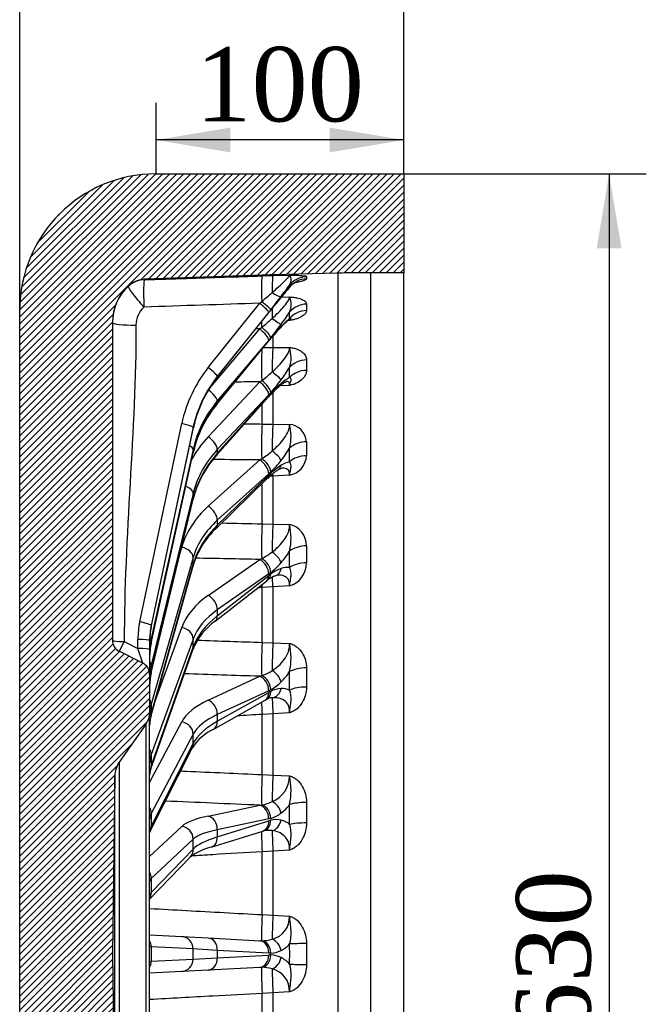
# Model space of a CAD drawing. Header units: millimetres. Extents: x 0 to 2970, y 0 to 2100.
# Tile 3 of 22: x 642 to 895, y 1340 to 1738. Entities that reach past the tile are written whole.
import ezdxf
from ezdxf.enums import TextEntityAlignment as Align

# ---------------------------------------------------------------- set-up
doc = ezdxf.new("R2010")
doc.units = ezdxf.units.MM
doc.header["$LTSCALE"] = 10
doc.layers.add('CAP630B', color=7, linetype='Continuous')
doc.layers.add('Default', color=7, linetype='Continuous')
doc.styles.add('SEACAD_Times_New_Roman', font='times.ttf')
doc.dimstyles.new('ANSImm', dxfattribs={"dimtxt": 30, "dimasz": 30, "dimexe": 15, "dimexo": 0, "dimgap": 7.5, "dimtad": 1, "dimdsep": 46, "dimtxsty": 'SEACAD_Times_New_Roman', "dimblk1": '_SE_FILLED', "dimblk2": '_SE_FILLED', "dimsah": 1, "dimcen": 15, "dimazin": 0, "dimtfac": 0.85, "dimtdec": 3, "dimtofl": 0, "dimtmove": 0, "dimatfit": 3, "dimfxl": 1, "dimarcsym": 0})

# ---------------------------------------------------------------- blocks, each defined once
blk = doc.blocks.new('SE6')
at = {"layer": 'CAP630B', "linetype": 'Continuous'}
h = blk.add_hatch(dxfattribs=at)
h.set_pattern_fill('LINE', scale=0.629921, angle=45, style=0)
edge = h.paths.add_edge_path()
edge.add_line((744.04, 1086.12), (739.68, 1086.26))
edge.add_line((739.68, 1086.26), (692.14, 1087.92))
edge.add_spline(control_points=[(692.14, 1087.92), (688.44, 1088.04), (685.72, 1090.56)], knot_values=[0, 0, 0, 1, 1, 1], weights=[1, 0.937697, 1], degree=2, periodic=0)
edge.add_line((685.72, 1090.56), (685.72, 1090.56))
edge.add_arc((699.27, 1105.26), 20, 180, 227.3365, ccw=False)
edge.add_line((679.27, 1105.26), (679.27, 1233.65))
edge.add_arc((684.27, 1233.65), 5, 116.628, 180, ccw=False)
edge.add_line((682.03, 1238.12), (691.51, 1242.88))
edge.add_arc((689.27, 1247.35), 5, 296.628, 360)
edge.add_line((694.27, 1247.35), (694.27, 1262.86))
edge.add_arc((686.27, 1262.86), 8, 0, 35.0247)
edge.add_line((692.82, 1267.45), (682.04, 1282.84))
edge.add_arc((690.23, 1288.58), 10, 180.7639, 215.0247, ccw=False)
edge.add_line((680.23, 1288.44), (679.27, 1360.36))
edge.add_line((679.27, 1360.36), (680.23, 1432.28))
edge.add_arc((690.23, 1432.15), 10, 144.9753, 179.2361, ccw=False)
edge.add_line((682.04, 1437.89), (692.82, 1453.27))
edge.add_arc((686.27, 1457.86), 8, 324.9753, 360)
edge.add_line((694.27, 1457.86), (694.27, 1473.38))
edge.add_arc((689.27, 1473.38), 5, 0, 63.372)
edge.add_line((691.51, 1477.85), (682.03, 1482.6))
edge.add_arc((684.27, 1487.07), 5, 180, 243.372, ccw=False)
edge.add_line((679.27, 1487.07), (679.27, 1615.46))
edge.add_arc((699.27, 1615.46), 20, 132.6635, 180, ccw=False)
edge.add_line((685.72, 1630.17), (685.72, 1630.17))
edge.add_spline(control_points=[(685.72, 1630.17), (688.44, 1632.68), (692.14, 1632.81)], knot_values=[0, 0, 0, 1, 1, 1], weights=[1, 0.937697, 1], degree=2, periodic=0)
edge.add_line((692.14, 1632.81), (739.68, 1634.47))
edge.add_line((739.68, 1634.47), (744.04, 1634.6))
edge.add_line((744.04, 1634.6), (770.32, 1635.29))
edge.add_line((770.32, 1635.29), (783.41, 1635.46))
edge.add_line((783.41, 1635.46), (796.86, 1635.46))
edge.add_line((796.86, 1635.46), (796.86, 1675.36))
edge.add_line((796.86, 1675.36), (696.86, 1675.36))
edge.add_arc((696.86, 1620.36), 55, 90, 180)
edge.add_line((641.86, 1620.36), (641.86, 1100.36))
edge.add_arc((696.86, 1100.36), 55, 180, 270)
edge.add_line((696.86, 1045.36), (796.86, 1045.36))
edge.add_line((796.86, 1045.36), (796.86, 1085.26))
edge.add_line((796.86, 1085.26), (783.41, 1085.26))
edge.add_line((783.41, 1085.26), (770.32, 1085.43))
edge.add_line((770.32, 1085.43), (744.04, 1086.12))
at = {"layer": 'CAP630B', "color": 7, "linetype": 'Continuous'}
for p, q in [((696.86, 1675.36), (796.86, 1675.36)), ((796.86, 1675.36), (796.86, 1635.46)), ((739.68, 1634.47), (692.14, 1632.81)), ((739.68, 1634.17), (739.68, 1634.47)), ((739.68, 1634.17), (744.04, 1634.29)), ((770.32, 1635.29), (744.04, 1634.6)), ((744.04, 1634.6), (744.04, 1634.29)), ((744.04, 1634.29), (750.68, 1634.45)), ((770.32, 1085.43), (770.32, 1635.29)), ((783.41, 1635.46), (783.41, 1085.26)), ((796.86, 1635.46), (783.41, 1635.46)), ((796.86, 1085.26), (796.86, 1635.46)), ((685.72, 1629.99), (685.72, 1630.17)), ((692.14, 1632.81), (692.14, 1632.63)), ((757.56, 1633.86), (757.56, 1632.98)), ((717.92, 1597.17), (738.67, 1623.12)), ((738.67, 1623.12), (739.48, 1623.8)), ((747.38, 1625.64), (750.68, 1625.67)), ((757.56, 1622.8), (757.56, 1620.18)), ((641.86, 1100.36), (641.86, 1620.36)), ((742.33, 1619.51), (721.58, 1593.56)), ((721.58, 1593.25), (742.33, 1619.43)), ((721.58, 1593.23), (742.32, 1619.41)), ((743.13, 1620.52), (742.33, 1619.51)), ((679.27, 1615.46), (679.27, 1487.07)), ((750.68, 1616.21), (750.13, 1616.18)), ((718.42, 1588.77), (738.67, 1612.76)), ((738.67, 1612.76), (739.48, 1613.41)), ((721.52, 1582.54), (742.27, 1607.8)), ((742.33, 1608.27), (721.58, 1583.68)), ((721.58, 1582.76), (742.33, 1608.02)), ((743.13, 1609.23), (742.33, 1608.27)), ((744.04, 1609.95), (744.04, 1605.31)), ((740.22, 1605.3), (744.04, 1605.31)), ((744.04, 1605.31), (750.68, 1605.3)), ((757.56, 1600.26), (757.56, 1596.02)), ((717.92, 1569.22), (738.67, 1591.37)), ((721.58, 1593.56), (721.58, 1593.25)), ((738.67, 1591.37), (739.48, 1591.96)), ((743.13, 1587.06), (742.33, 1586.19)), ((744.04, 1587.23), (744.04, 1574.32)), ((750.68, 1589.98), (746.85, 1589.78)), ((721.39, 1561.91), (742.14, 1585.15)), ((742.33, 1586.19), (721.58, 1564.04)), ((721.58, 1562.56), (742.33, 1585.79)), ((721.58, 1583.68), (721.58, 1582.76)), ((739.68, 1574.37), (739.68, 1582.4)), ((690.28, 1494.54), (707.22, 1574.53)), ((739.68, 1574.37), (744.04, 1574.32)), ((711.85, 1572.99), (694.91, 1492.99)), ((694.91, 1492.38), (711.85, 1572.56)), ((694.91, 1492.37), (711.85, 1572.55)), ((711.85, 1572.56), (711.85, 1572.99)), ((744.04, 1574.32), (750.68, 1574.22)), ((757.56, 1567.24), (757.56, 1561.56)), ((694.9, 1485.9), (711.84, 1562.76)), ((711.85, 1564.12), (694.91, 1487.81)), ((694.91, 1486), (711.85, 1562.86)), ((711.85, 1562.86), (711.85, 1564.12)), ((721.58, 1564.04), (721.58, 1562.56)), ((717.92, 1541.14), (738.67, 1559.89)), ((738.67, 1559.89), (739.48, 1560.38)), ((743.13, 1554.99), (742.33, 1554.24)), ((721.15, 1532.24), (741.89, 1552.44)), ((742.33, 1554.24), (721.58, 1535.49)), ((721.58, 1533.51), (742.33, 1553.71)), ((744.04, 1553.34), (742.78, 1553.26)), ((750.68, 1553.73), (744.04, 1553.34)), ((744.04, 1553.34), (744.04, 1533.98)), ((739.68, 1534.08), (739.68, 1550.28)), ((694.88, 1473.84), (711.82, 1544.03)), ((711.85, 1546.35), (694.91, 1477.06)), ((694.91, 1474.13), (711.85, 1544.31)), ((711.85, 1544.31), (711.85, 1546.35)), ((721.58, 1535.49), (721.58, 1533.51)), ((739.68, 1534.08), (744.04, 1533.98)), ((744.04, 1533.98), (750.68, 1533.8)), ((706.58, 1522.33), (707.22, 1524.56)), ((757.56, 1525.18), (757.56, 1518.31)), ((711.85, 1520.45), (694.91, 1461.2)), ((711.85, 1517.72), (711.85, 1520.45)), ((717.92, 1505.16), (738.67, 1519.68)), ((738.67, 1519.68), (739.48, 1520.07)), ((694.83, 1456.7), (711.77, 1517.13)), ((694.91, 1457.28), (711.85, 1517.72)), ((720.74, 1494.79), (741.49, 1511.07)), ((742.33, 1513.82), (721.58, 1499.3)), ((721.58, 1496.9), (742.33, 1513.18)), ((743.13, 1514.41), (742.33, 1513.82)), ((744.04, 1508.61), (739.68, 1508.34)), ((739.68, 1486.2), (739.68, 1508.34)), ((750.68, 1509.02), (744.04, 1508.61)), ((744.04, 1508.61), (744.04, 1486.05)), ((721.58, 1499.3), (721.58, 1496.9)), ((694.91, 1492.99), (694.91, 1492.38)), ((696.57, 1462.91), (707.22, 1492.2)), ((689.53, 1483.78), (689.53, 1487.38)), ((694.91, 1487.81), (694.91, 1486)), ((711.85, 1487.55), (694.91, 1440.94)), ((711.85, 1484.25), (711.85, 1487.55)), ((684.01, 1486.55), (682.03, 1482.6)), ((684.01, 1486.55), (689.53, 1483.78)), ((691.51, 1477.85), (689.53, 1483.78)), ((694.27, 1486.86), (694.27, 1483.26)), ((694.27, 1483.26), (694.27, 1473.38)), ((694.74, 1435.14), (711.67, 1483.19)), ((694.91, 1436.2), (711.85, 1484.25)), ((739.68, 1486.2), (744.04, 1486.05)), ((744.04, 1486.05), (750.68, 1485.79)), ((691.51, 1477.85), (682.03, 1482.6)), ((694.91, 1477.06), (694.91, 1474.13)), ((757.56, 1475.91), (757.56, 1468.16)), ((694.27, 1473.38), (694.27, 1457.86)), ((717.92, 1462.85), (738.67, 1472.51)), ((738.67, 1472.51), (739.48, 1472.77)), ((743.13, 1467.09), (742.33, 1466.69)), ((742.33, 1466.69), (721.58, 1457.03)), ((721.58, 1454.32), (742.33, 1465.97)), ((694.91, 1461.2), (694.91, 1457.28)), ((720.11, 1451.22), (740.85, 1462.87)), ((694.27, 1262.86), (694.27, 1457.86)), ((721.58, 1457.03), (721.58, 1454.32)), ((744.04, 1457.4), (739.68, 1457.13)), ((739.68, 1432.82), (739.68, 1457.13)), ((750.68, 1457.81), (744.04, 1457.4)), ((744.04, 1457.4), (744.04, 1432.62)), ((692.82, 1453.27), (682.04, 1437.89)), ((692.82, 1267.45), (692.82, 1453.27)), ((694.27, 1429.66), (707.22, 1454.08)), ((711.85, 1449.1), (694.91, 1417.16)), ((711.85, 1445.37), (711.85, 1449.1)), ((694.48, 1409.97), (711.42, 1443.53)), ((694.91, 1411.8), (711.85, 1445.37)), ((694.91, 1440.94), (694.91, 1436.2)), ((682.04, 1437.89), (682.04, 1282.84)), ((680.23, 1432.28), (679.27, 1360.36)), ((680.23, 1288.44), (680.23, 1432.28)), ((739.68, 1432.82), (744.04, 1432.62)), ((744.04, 1432.62), (750.68, 1432.31)), ((717.92, 1416.06), (738.67, 1420.45)), ((738.67, 1420.45), (739.48, 1420.57)), ((757.56, 1421.6), (757.56, 1413.3)), ((694.91, 1417.16), (694.91, 1411.8)), ((694.27, 1399.73), (707.22, 1411.86)), ((742.33, 1414.92), (721.58, 1410.53)), ((721.58, 1407.63), (742.33, 1414.15)), ((743.13, 1415.12), (742.33, 1414.92)), ((719.16, 1403.51), (739.9, 1410.02)), ((721.58, 1410.53), (721.58, 1407.63)), ((711.85, 1406.77), (694.91, 1390.89)), ((711.85, 1402.77), (711.85, 1406.77)), ((694.27, 1382.58), (710.56, 1399.52)), ((694.91, 1385.16), (711.85, 1402.77)), ((744.04, 1401.95), (739.68, 1401.69)), ((739.68, 1376.27), (739.68, 1401.69)), ((750.68, 1402.35), (744.04, 1401.95)), ((744.04, 1401.95), (744.04, 1376.04)), ((694.91, 1390.89), (694.91, 1385.16)), ((739.68, 1376.27), (744.04, 1376.04)), ((744.04, 1376.04), (750.68, 1375.68)), ((694.27, 1368.08), (707.22, 1367.4)), ((707.22, 1367.4), (717.92, 1366.84)), ((717.92, 1366.84), (738.67, 1365.75)), ((738.67, 1365.75), (739.48, 1365.73)), ((757.56, 1364.6), (757.56, 1356.12)), ((679.27, 1360.36), (680.23, 1288.44)), ((694.91, 1363.29), (694.27, 1363.33)), ((711.85, 1362.4), (694.91, 1363.29)), ((694.91, 1363.29), (694.91, 1357.43)), ((721.58, 1361.84), (711.85, 1362.4)), ((711.85, 1358.32), (711.85, 1362.4)), ((742.33, 1360.76), (721.58, 1361.84)), ((721.58, 1361.84), (721.58, 1358.88)), ((721.58, 1358.88), (742.33, 1359.97)), ((743.13, 1360.75), (742.33, 1360.76)), ((694.27, 1357.39), (694.91, 1357.43)), ((694.91, 1357.43), (711.85, 1358.32)), ((711.85, 1358.32), (721.58, 1358.88)), ((707.22, 1353.33), (694.27, 1352.65)), ((717.92, 1353.89), (707.22, 1353.33)), ((738.67, 1354.98), (717.92, 1353.89)), ((744.04, 1344.69), (739.68, 1344.45)), ((739.68, 1319.03), (739.68, 1344.45)), ((750.68, 1345.05), (744.04, 1344.69)), ((744.04, 1344.69), (744.04, 1318.77))]:
    blk.add_line(p, q, dxfattribs=at)
for centre, radius, start, end in [((696.86, 1620.36), 55, 90, 180), ((757.13, 1134.77), 500, 91.5, 92), ((783.41, 1135.46), 500, 90, 91.5), ((699.27, 1615.46), 20, 132.6635, 180), ((553.42, 1774.44), 244.26, 322.5465, 323.8811), ((699.19, 1615.31), 19.92, 132.5676, 179.9992), ((591.6, 1800.14), 230.14, 309.9835, 311.3702), ((881.34, 1514.64), 173.97, 138.5377, 140.4184), ((894.77, 1503.53), 191.42, 138.8051, 140.3784), ((1006.01, 1410.83), 336.2, 140.3208, 141.4382), ((455, 1849.5), 368.04, 321.525, 322.5882), ((1009.36, 1408.19), 340.49, 140.3173, 141.4372), ((743.73, 1622.53), 7.63, 336.657, 24.2962), ((698.68, 1614.27), 9.93, 132.4994, 179.999), ((903.45, 1491.92), 205.46, 141.2924, 141.6471), ((1052.54, 1373.52), 395.86, 141.4096, 141.5962), ((669.9, 1671.94), 96.35, 323.4759, 327.0315), ((682.8, 1684.11), 90.62, 308.7195, 312.231), ((647.59, 1688.22), 123.97, 320.4153, 323.5676), ((767.49, 1594.85), 27.49, 125.9897, 138.1124), ((781.37, 1581.67), 46.74, 130.9513, 136.7445), ((814.8, 1548.85), 93.46, 136.4851, 140.1575), ((818.6, 1546), 98.3, 136.4684, 140.149), ((790.39, 1568.49), 62.14, 139.647, 140.7562), ((838.17, 1529.3), 124.03, 140.0191, 140.5997), ((738.19, 1601.19), 13.15, 342.5158, 18.2126), ((707.31, 1636), 54.54, 306.1489, 311.862), ((696.16, 1630.36), 63.84, 323.2716, 328.7432), ((760.67, 1562.21), 49.91, 141.5707, 168.0474), ((690.91, 1634.12), 70.29, 317.9722, 323.3753), ((778.6, 1554.19), 48.1, 130.554, 137.5157), ((760.36, 1575.86), 19.77, 119.1153, 131.2148), ((791.27, 1542.1), 65.61, 137.2015, 138.2435), ((774.72, 1556.84), 43.16, 130.6112, 137.5491), ((757.9, 1552.47), 47.19, 140.4234, 167.4104), ((765.76, 1564.27), 31.53, 136.5347, 138.5285), ((732.52, 1569.32), 18.81, 345.5088, 15.1022), ((750.07, 1566.74), 7.5, 3.7872, 85.2926), ((719.8, 1591.74), 37.02, 302.1194, 310.2254), ((711.02, 1588.17), 46.18, 321.8395, 329.3233), ((752.18, 1533.93), 41.6, 137.7366, 165.9613), ((712.28, 1587.04), 44.48, 313.9012, 321.9824), ((752.95, 1549.03), 10.33, 102.3749, 122.9613), ((749.13, 1562.02), 8.44, 280.6142, 356.8987), ((769.53, 1525.78), 38.99, 132.6204, 134.2447), ((757.56, 1537.24), 21.81, 122.0625, 133.346), ((761.5, 1534.92), 26.82, 121.885, 133.218), ((749.46, 1550.44), 6.33, 105.8385, 123.2449), ((754.36, 1539.83), 17.73, 131.594, 134.6869), ((744.54, 1507.25), 34.23, 133.1142, 163.2189), ((727.7, 1528.32), 23.63, 347.1409, 13.4059), ((748.86, 1525.29), 8.7, 359.226, 77.887), ((727.65, 1543.85), 26.56, 296.4464, 307.1848), ((721.84, 1540.54), 33.78, 319.0033, 328.8282), ((725.42, 1537.3), 28.94, 307.7234, 319.1963), ((752.82, 1500.78), 16.21, 109.785, 126.6908), ((749.8, 1509.37), 7.11, 82.4692, 110.3737), ((748.01, 1518.19), 9.55, 286.2858, 0.7773), ((747.99, 1502.95), 10.4, 124.3406, 128.6867), ((748.96, 1502.49), 11.35, 110.423, 126.9963), ((757.25, 1494.18), 24.16, 125.7607, 128.1423), ((746.17, 1510.11), 3.23, 95.491, 111.1549), ((736.38, 1473.21), 26.65, 125.9205, 157.9993), ((684.27, 1487.07), 5, 180, 243.372), ((721.16, 1480.11), 26.89, 167.5527, 179.9797), ((724.56, 1479.98), 26.77, 347.9652, 12.55), ((689.27, 1473.38), 5, 0, 63.372), ((715.94, 1468.74), 21.67, 166.3762, 179.9484), ((732.99, 1491.63), 19.95, 289.0071, 302.5115), ((730.42, 1487.51), 24.18, 314.3748, 327.167), ((733.95, 1483.79), 19.06, 298.8057, 314.6036), ((748.17, 1456.54), 11.07, 94.3773, 117.1057), ((747.81, 1461.07), 6.52, 63.395, 94.263), ((743.69, 1458), 5.63, 114.0091, 120.2139), ((744.33, 1457.58), 6.3, 95.8346, 117.7103), ((750.04, 1452.26), 15.73, 116.042, 119.3435), ((686.27, 1457.86), 8, 324.9753, 0), ((709.19, 1452.63), 14.92, 164.1999, 179.8729), ((729.39, 1431.98), 21.36, 115.7522, 147.2653), ((690.23, 1432.15), 10, 144.9753, 179.2361), ((702.1, 1432.48), 7.83, 160.1524, 179.599), ((739.61, 1432.22), 11.08, 291.7132, 0.4394), ((723.65, 1426.41), 27.67, 348.2015, 12.3066), ((736.74, 1436.26), 15.94, 279.9232, 295.9392), ((737.09, 1430.67), 16.87, 307.368, 323.9928), ((739.4, 1427.61), 13.04, 286.6383, 307.4768), ((745.74, 1403.29), 11.38, 103.2553, 107.4477), ((745.36, 1405.37), 9.27, 77.7235, 103.9231), ((745.53, 1406.55), 8.07, 49.8492, 77.1239), ((695.97, 1409.14), 1.7, 150.713, 176.0064), ((740.89, 1407.09), 3.09, 100.1926, 108.7183), ((741.28, 1406.93), 3.34, 90.8304, 106.3348), ((742, 1396.37), 13.93, 82.9459, 93.111), ((725.26, 1379.1), 25.16, 104.0374, 125.7495), ((741.59, 1375.22), 9.11, 283.451, 2.8702), ((739.54, 1379.72), 13.99, 269.7748, 287.3427), ((742.1, 1372.05), 11.49, 297.0737, 318.7255), ((422.3, 1360.36), 328.47, 359.2844, 0.7156), ((742.85, 1350), 9.99, 88.3967, 93.0037), ((742.84, 1370.68), 9.94, 271.6481, 296.8291), ((742.84, 1350.04), 9.94, 63.1709, 88.3519), ((742.1, 1348.68), 11.49, 41.2745, 62.9263), ((739.48, 1339.57), 15.42, 89.9762, 93.0033), ((739.54, 1341.01), 13.99, 72.6573, 90.2252), ((741.59, 1345.5), 9.11, 357.1319, 76.5469)]:
    blk.add_arc(centre, radius, start, end, dxfattribs=at)
for centre, major_axis, ratio, start_param, end_param in [((740.03, 1624.19), (0.32, -9.99), 0.055978, 3.188283, 4.749664), ((744.3, 1624.31), (-0.24, 10), 0.055077, 0.04758, 1.252063), ((692.49, 1622.64), (-10, 0), 0.999324, 4.747296, 5.457007), ((692.49, 1622.64), (-0.33, 9.99), 0.056034, 0.036802, 1.673586), ((757.79, 1624.9), (-8.91, -1.25), 0.995969, 4.599457, 5.474449), ((757.79, 1624.04), (-8.95, 0.93), 0.992672, 4.84134, 5.716332), ((544.73, 1371.28), (205.6, 259.99), 0.050993, -0.080163, -0.048625), ((692.49, 1622.64), (6.76, -7.37), 0.109211, 3.168789, 4.75398), ((743.41, 1628.99), (3.97, -3.04), 0.217899, 4.951553, 6.216651), ((7305.09, 1324.96), (-9414.41, 51.65), 0.038863, -0.7987, -0.791754), ((738.41, 1622.6), (3.91, -3.12), 0.114244, 0.065362, 1.595116), ((739.21, 1623.6), (3.92, -3.11), 0.064618, 0.06507, 1.55225), ((743.41, 1628.69), (-3.85, 3.2), 0.374364, 3.142177, 3.211626), ((757.79, 1614.2), (-8.99, -0.38), 0.955737, 4.697994, 5.572986), ((738.41, 1622.51), (-3.92, 3.11), 0.049569, 3.141593, 3.206606), ((739.21, 1623.52), (-3.91, 3.12), 0.099256, 3.141552, 3.206849), ((744.3, 1615.93), (-0.12, 10), 0.058769, 1.016841, 1.461811), ((757.79, 1611.66), (-8.99, 0.35), 0.945991, 4.775019, 5.650011), ((544.73, 1370.81), (202.16, 258.33), 0.153926, -0.209989, -0.178451), ((689.27, 1615.31), (10, 0), 0.104528, 3.141593, 4.660029), ((740.03, 1615.86), (0.2, -10), 0.061465, 4.72348, 4.959395), ((743.41, 1617.55), (4.02, -2.97), 0.051911, 4.8248, 6.089897), ((7305.14, 1255.68), (-9414.46, 152.68), 0.037156, -0.798308, -0.798065), ((738.41, 1611.22), (3.82, -3.22), 0.273064, 0.200752, 1.730505), ((739.21, 1612.18), (3.85, -3.19), 0.225669, 0.198202, 1.685383), ((743.41, 1616.66), (-3.61, 3.46), 0.514468, 3.141557, 3.367205), ((738.41, 1610.97), (-3.86, 3.17), 0.211215, 3.141593, 3.33913), ((739.21, 1611.94), (-3.83, 3.21), 0.258793, 3.138873, 3.341515), ((740.03, 1596.37), (0.07, -10), 0.064265, 3.752948, 5.169233), ((744.3, 1596.38), (-0.01, -10), 0.059894, 3.608728, 4.813211), ((757.79, 1592.4), (-9, -0.23), 0.873735, 4.716136, 5.591128), ((761.04, 1562.98), (50.84, -21.14), 0.992262, 2.863198, 3.325634), ((717.66, 1596.65), (3.91, -3.12), 0.114244, 0.065362, 1.595116), ((743.41, 1594.87), (-4.01, 2.98), 0.116346, 3.459423, 4.72452), ((544.73, 1369.87), (195.08, 255.21), 0.259714, -0.343303, -0.311765), ((757.79, 1588.3), (-9, 0.22), 0.857965, 4.759429, 5.634421), ((760.78, 1562.46), (45.76, -20.32), 0.991867, 2.886852, 3.349288), ((760.78, 1562.62), (-45.76, -20.32), 0.991867, 5.198484, 5.660921), ((717.66, 1596.34), (-3.92, 3.11), 0.049569, 3.141918, 3.206606), ((7305.14, 1190.99), (-9414.45, 246.98), 0.03382, -0.798024, -0.796548), ((738.41, 1588.88), (-3.65, 3.42), 0.41995, 3.49064, 5.020394), ((739.21, 1589.75), (-3.71, 3.35), 0.376857, 3.483293, 4.970473), ((743.41, 1593.42), (-3.22, 3.82), 0.632087, 3.141628, 3.553707), ((717.66, 1586.63), (3.82, -3.22), 0.273064, 0.200752, 1.705255), ((739.21, 1589.36), (-3.67, 3.4), 0.407019, 3.139137, 3.488301), ((760.78, 1553.46), (-49.28, 8.92), 0.947999, 5.783436, 6.245873), ((760.78, 1553.94), (-49.28, -8.92), 0.947999, 5.443493, 5.90593), ((717.66, 1585.72), (-3.86, 3.17), 0.211215, 3.141708, 3.33913), ((738.41, 1588.48), (-3.73, 3.33), 0.363631, 3.141593, 3.481281), ((706.96, 1574.01), (4.89, -1.04), 0.113011, 0.021653, 1.541211), ((740.03, 1566.56), (-0.07, -10), 0.064257, 3.817726, 5.379107), ((706.96, 1573.58), (-4.89, 1.03), 0.091559, 3.141593, 3.163197), ((744.3, 1566.52), (-0.13, -10), 0.0584, 3.818531, 5.023014), ((761.04, 1538.52), (-54.78, 5.7), 0.863672, 5.703019, 5.93437), ((717.66, 1566.73), (-3.65, 3.42), 0.41995, 3.49064, 5.020394), ((757.79, 1560.46), (-9, -0.17), 0.753547, 4.724256, 5.599248), ((706.96, 1565.1), (4.88, -1.08), 0.312642, 0.067003, 0.867209), ((706.96, 1563.84), (-4.88, 1.08), 0.292127, 3.141593, 3.208139), ((760.78, 1536.03), (-49.76, 5.68), 0.863185, 5.7117, 6.174137), ((760.78, 1536.81), (-49.76, -5.68), 0.863185, 5.515229, 5.977665), ((717.66, 1565.24), (-3.73, 3.33), 0.363631, 3.142302, 3.481281), ((743.41, 1561.95), (-3.93, 3.09), 0.279518, 3.588988, 4.854085), ((544.73, 1368.52), (183.86, 251.11), 0.37026, -0.483973, -0.452435), ((7305.09, 1133.7), (-9414.4, 330.42), 0.029005, -0.797895, -0.795086), ((738.41, 1556.55), (-3.35, 3.71), 0.548482, 3.661457, 5.191211), ((739.21, 1557.29), (-3.46, 3.61), 0.511574, 3.646151, 5.133332), ((757.79, 1554.97), (-9, 0.17), 0.732442, 4.752006, 5.626998), ((739.21, 1556.78), (-3.38, 3.68), 0.537457, 3.138603, 3.656625), ((743.41, 1560.01), (-2.58, 4.28), 0.72208, 3.140845, 3.785616), ((738.41, 1556.02), (-3.49, 3.58), 0.500154, 3.141593, 3.641885), ((744.3, 1546.31), (0.57, -9.98), 0.019353, -3.93167, -3.7815), ((706.96, 1547.24), (-4.86, 1.19), 0.498608, 3.260584, 4.433899), ((706.96, 1545.2), (-4.86, 1.17), 0.479928, 3.141593, 3.259156), ((761.04, 1514.26), (-54.91, 4.29), 0.741116, 5.671251, 6.133688), ((717.66, 1537.8), (-3.35, 3.71), 0.548482, 3.661457, 5.191211), ((760.78, 1510.92), (-49.9, 4.28), 0.740693, 5.676934, 6.139371), ((760.78, 1511.96), (-49.9, -4.28), 0.740693, 5.549994, 6.012431), ((717.66, 1535.82), (-3.49, 3.58), 0.500154, 3.141951, 3.641885), ((740.03, 1527.74), (-0.2, -10), 0.06144, 4.027563, 5.588944), ((744.3, 1527.65), (-0.25, -10), 0.054354, 4.028266, 5.232749), ((706.96, 1521.22), (-4.81, 1.37), 0.662784, 3.326549, 4.846107), ((743.41, 1520.21), (-3.77, 3.28), 0.430474, 3.731644, 4.996741), ((757.79, 1519.78), (-9, -0.14), 0.600425, 4.729194, 5.604186), ((544.73, 1366.82), (167.21, 247.09), 0.487148, -0.639696, -0.608157), ((7305.11, 1086.31), (-9414.43, 399.37), 0.022928, -0.797939, -0.794097), ((738.41, 1515.64), (-2.87, 4.1), 0.653042, 3.866601, 5.396354), ((739.21, 1516.23), (-3.04, 3.97), 0.623933, 3.839536, 5.326716), ((706.96, 1518.48), (-4.81, 1.35), 0.646754, 3.141593, 3.323143), ((743.41, 1517.86), (-1.59, 4.74), 0.780516, 3.140299, 4.074513), ((757.79, 1513.14), (-9, 0.14), 0.574908, 4.747346, 5.622338), ((738.41, 1515.01), (-3.09, 3.93), 0.614818, 3.141593, 3.831911), ((739.21, 1515.61), (-2.92, 4.06), 0.644405, 3.139079, 3.858102), ((744.3, 1503.21), (0.59, -9.98), 0.007144, -4.140773, -3.476581), ((740.03, 1502.94), (0.65, -9.98), 0.00004, -4.141195, -3.983706), ((761.04, 1483.26), (-54.96, 3.56), 0.586178, 5.651364, 6.113801), ((717.66, 1501.12), (-2.87, 4.1), 0.653042, 3.866601, 5.396354), ((760.78, 1479.22), (-49.96, 3.55), 0.585842, 5.655113, 6.11755), ((760.78, 1480.48), (-49.96, -3.55), 0.585842, 5.571816, 6.034252), ((717.66, 1498.72), (-3.09, 3.93), 0.614818, 3.141842, 3.831911), ((724.53, 1487.19), (-32.35, 13.45), 0.992262, 0.184042, 0.391326), ((690.02, 1494.02), (4.89, -1.04), 0.113011, 0.021653, 1.541211), ((724.27, 1486.67), (-27.28, 12.6), 0.991595, 0.222199, 0.429483), ((724.27, 1486.43), (-27.28, -12.6), 0.991595, 5.646418, 5.853702), ((690.02, 1493.4), (-4.89, 1.03), 0.091559, 3.141593, 3.163197), ((706.96, 1488.16), (-4.7, 1.71), 0.797992, 3.421502, 4.94106), ((684.27, 1487.07), (5, 0), 0.104528, 3.141593, 4.660029), ((689.27, 1486.86), (5, 0), 0.104528, 0, 1.518436), ((724.27, 1481.38), (29.52, -5.65), 0.947631, 3.113673, 3.320957), ((690.02, 1488.79), (4.88, -1.08), 0.312642, 0.067003, 0.545168), ((689.27, 1483.26), (5, 0), 0.104528, 0, 1.518436), ((724.27, 1480.68), (-29.52, -5.65), 0.947631, 5.896537, 6.103821), ((690.02, 1486.98), (-4.88, 1.08), 0.292127, 3.142395, 3.208139), ((706.96, 1484.85), (-4.72, 1.66), 0.785313, 3.141593, 3.413881), ((740.03, 1481.61), (-0.32, -9.99), 0.055938, 4.237293, 5.798674), ((744.3, 1481.46), (-0.36, -9.99), 0.047933, 4.237883, 5.442366), ((690.02, 1477.95), (-4.86, 1.19), 0.498608, 3.260584, 3.780978), ((724.27, 1470.81), (29.84, -3.61), 0.862835, 3.03829, 3.245575), ((757.79, 1472.13), (-9, -0.12), 0.421062, 4.732774, 5.607766), ((724.27, 1469.68), (-29.84, -3.61), 0.862835, 5.971919, 6.179203), ((690.02, 1475.02), (-4.86, 1.17), 0.479928, 3.142737, 3.259156), ((7305.09, 1050.9), (-9414.4, 450.85), 0.015858, -0.798153, -0.793635), ((738.41, 1467.95), (2.11, -4.53), 0.729062, 0.976512, 2.506266), ((739.21, 1468.36), (2.37, -4.4), 0.709023, 0.934303, 2.421483), ((743.41, 1471.49), (3.49, -3.58), 0.562616, 0.755928, 2.021026), ((544.73, 1364.83), (141.53, 245.41), 0.610094, -0.829284, -0.797746), ((743.41, 1468.84), (0.27, -4.99), 0.804839, 0.006342, 1.27144), ((757.79, 1464.63), (-9, 0.12), 0.392247, 4.743896, 5.618888), ((738.41, 1467.23), (-2.45, 4.36), 0.702611, 3.141593, 4.063845), ((739.21, 1467.65), (-2.19, 4.49), 0.723189, 3.13926, 4.104945), ((744.3, 1453.87), (-0.6, 9.98), 0.005377, 0.003764, 1.208247), ((690.02, 1461.97), (-4.81, 1.37), 0.662784, 3.326549, 3.846943), ((724.27, 1455.41), (29.93, -2.72), 0.74039, 3.001553, 3.208837), ((761.04, 1446.9), (-54.99, 3.15), 0.405623, 5.636717, 6.099154), ((717.66, 1458.29), (2.11, -4.53), 0.729062, 0.976512, 2.506266), ((740.03, 1453.6), (0.63, -9.98), 0.013395, 3.698525, 4.35021), ((724.27, 1453.89), (-29.93, -2.72), 0.74039, 6.008657, 6.215941), ((690.02, 1458.05), (-4.81, 1.35), 0.646754, 3.143169, 3.323143), ((760.78, 1442.34), (-49.98, 3.15), 0.40539, 5.639024, 6.101461), ((706.96, 1449.52), (4.42, -2.34), 0.898324, 0.442218, 1.961776), ((760.78, 1443.76), (-49.98, -3.15), 0.40539, 5.587905, 6.050342), ((717.66, 1455.58), (-2.45, 4.36), 0.702611, 3.142316, 4.063845), ((706.96, 1445.79), (-4.46, 2.25), 0.889551, 3.141593, 3.565746), ((690.02, 1441.54), (-4.7, 1.71), 0.797992, 3.421502, 3.941896), ((724.27, 1435.86), (29.97, -2.26), 0.5856, 2.97845, 3.185735), ((724.27, 1434.02), (-29.97, -2.26), 0.5856, 6.031759, 6.239043), ((690.02, 1436.8), (-4.72, 1.66), 0.785313, 3.143851, 3.413881), ((740.03, 1430.18), (-0.43, -9.99), 0.047991, 4.446866, 6.008247), ((744.3, 1429.99), (-0.45, -9.99), 0.039416, 4.44735, 5.651833), ((690.02, 1417.58), (4.42, -2.34), 0.898324, 0.442218, 0.962612), ((7305.11, 1029.02), (-9414.43, 482.64), 0.008104, -0.798496, -0.792838), ((738.41, 1415.56), (1.03, -4.89), 0.773218, 1.278273, 2.808027), ((739.21, 1415.76), (1.39, -4.8), 0.763126, 1.221394, 2.708575), ((743.41, 1417.91), (3.01, -3.99), 0.670169, 0.958103, 2.2232), ((757.79, 1419.59), (-9, -0.12), 0.223296, 4.73571, 5.610702), ((544.73, 1362.65), (94.92, 250.77), 0.729195, -1.107793, -1.076254), ((724.27, 1413.01), (29.99, -2.01), 0.405223, 2.961403, 3.168687), ((761.04, 1406.75), (-55, 2.95), 0.207342, -0.658614, -0.196177), ((717.66, 1411.18), (1.03, -4.89), 0.773218, 1.278273, 2.808027), ((724.27, 1410.93), (-29.99, -2.01), 0.405223, 6.048807, 6.256091), ((690.02, 1412.22), (-4.46, 2.25), 0.889551, 3.141798, 3.565746), ((706.96, 1406.98), (3.42, -3.65), 0.959395, 0.794748, 2.314307), ((738.41, 1414.79), (-1.5, 4.77), 0.759697, 3.141593, 4.346367), ((739.21, 1415.01), (-1.14, 4.87), 0.770367, 3.139505, 4.402356), ((743.41, 1415.07), (1.12, 4.87), 0.793986, 3.496432, 4.76153), ((757.79, 1411.56), (-9, 0.11), 0.192444, 4.74102, 5.616012), ((760.78, 1401.87), (-50, 2.95), 0.207223, -0.65751, -0.195074), ((760.78, 1403.39), (-50, -2.95), 0.207223, -0.681931, -0.219495), ((717.66, 1408.28), (-1.5, 4.77), 0.759697, 3.141794, 4.346367), ((740.03, 1400.19), (0.59, -9.98), 0.026245, 3.390304, 4.559297), ((744.3, 1400.44), (-0.57, 9.98), 0.017663, 0.212858, 1.417341), ((706.96, 1402.98), (-3.6, 3.47), 0.954911, 3.141593, 3.886688), ((690.02, 1391.11), (3.42, -3.65), 0.959395, 0.794748, 1.315142), ((724.27, 1387.85), (30, -1.87), 0.207137, 2.947253, 3.154538), ((724.27, 1385.63), (-30, -1.87), 0.207137, 6.062956, 6.27024), ((690.02, 1385.37), (-3.6, 3.47), 0.954911, 3.366294, 3.886688), ((740.03, 1375.69), (-0.52, -9.99), 0.037947, 4.65626, 6.217641), ((744.3, 1375.47), (-0.52, -9.99), 0.029177, 4.656663, 5.861146), ((690.02, 1363.29), (-0.26, -4.99), 0.978537, 1.622034, 2.142429), ((706.96, 1362.4), (-0.26, -4.99), 0.978537, 1.622034, 3.141593), ((717.66, 1361.84), (-0.26, -4.99), 0.78358, 1.611839, 3.141593), ((738.41, 1360.76), (-0.26, -4.99), 0.78358, 1.611839, 3.141593), ((739.21, 1360.75), (0.14, -5), 0.783876, 1.548806, 3.035987), ((743.41, 1361.81), (2.24, -4.47), 0.748433, 1.211098, 2.476196), ((757.79, 1364.46), (-9, -0.11), 0.015771, -1.544811, -0.669819), ((738.41, 1359.97), (-0.26, 4.99), 0.78358, 3.141593, 4.671346), ((739.21, 1359.98), (0.14, 5), 0.783876, 3.247198, 4.734379), ((690.02, 1357.43), (-0.26, 4.99), 0.978537, 4.140757, 4.661151), ((706.96, 1358.32), (-0.26, 4.99), 0.978537, 3.141593, 4.661151), ((717.66, 1358.88), (-0.26, 4.99), 0.78358, 3.141593, 4.671346), ((743.41, 1358.91), (2.24, 4.47), 0.748433, 3.806989, 5.072087), ((757.79, 1356.26), (-9, 0.11), 0.015771, 0.669819, 1.544811), ((740.03, 1345.03), (0.52, -9.99), 0.037947, 3.207137, 4.768518), ((744.3, 1345.26), (0.52, -9.99), 0.029177, 3.563632, 4.768115)]:
    blk.add_ellipse(centre, major_axis=major_axis, ratio=ratio, start_param=start_param, end_param=end_param, dxfattribs=at)
for points, knots in [([(692.14, 1632.63), (697.79, 1632.81), (703.44, 1633), (709.09, 1633.18), (719.29, 1633.51), (729.48, 1633.84), (739.68, 1634.17)], [0, 0, 0, 0, 0.356519, 0.356519, 0.356519, 1, 1, 1, 1]), ([(743.71, 1627.43), (744.59, 1628.21), (745.45, 1628.98), (747.1, 1630.49), (747.89, 1631.22), (749.27, 1632.58), (749.86, 1633.19), (750.63, 1634.1), (750.8, 1634.39), (750.68, 1634.45)], [0, 0, 0, 0, 0.25, 0.25, 0.5, 0.5, 0.75, 0.75, 1, 1, 1, 1]), ([(750.68, 1634.45), (751.24, 1634.46), (751.8, 1634.46), (752.82, 1634.46), (753.3, 1634.45), (754.59, 1634.42), (755.3, 1634.38), (756.42, 1634.28), (756.84, 1634.22), (757.4, 1634.06), (757.54, 1633.97), (757.56, 1633.86)], [0, 0, 0, 0, 0.125, 0.125, 0.25, 0.25, 0.5, 0.5, 0.75, 0.75, 1, 1, 1, 1]), ([(750.74, 1630.46), (751.29, 1631.34), (751.45, 1632.18), (751.29, 1633.31), (751.18, 1633.67), (750.96, 1634.22), (750.86, 1634.41), (750.68, 1634.45)], [0, 0, 0, 0, 0.5, 0.5, 0.75, 0.75, 1, 1, 1, 1]), ([(750.97, 1629.82), (751.03, 1629.89), (751.22, 1630.13), (751.63, 1630.51), (752.11, 1630.91), (752.55, 1631.22), (752.93, 1631.45), (753.24, 1631.62), (753.48, 1631.73), (753.65, 1631.8), (753.74, 1631.83), (753.76, 1631.84), (753.76, 1631.84)], [0, 0, 0, 0, 0.0235173, 0.0910702, 0.1539051, 0.2116624, 0.2648933, 0.3149501, 0.3635631, 0.4126143, 0.4683921, 0.5068334, 0.5068334, 0.5068334, 0.5068334]), ([(757.56, 1632.98), (757.54, 1632.84), (757.4, 1632.69), (756.84, 1632.38), (756.42, 1632.21), (755.3, 1631.89), (754.59, 1631.73), (753.5, 1631.55), (753.26, 1631.52), (753.01, 1631.48)], [0, 0, 0, 0, 0.25, 0.25, 0.5, 0.5, 0.75, 0.75, 0.8155867, 0.8155867, 0.8155867, 0.8155867]), ([(743.71, 1617.01), (744.59, 1617.82), (745.45, 1618.63), (747.1, 1620.28), (747.89, 1621.12), (749.27, 1622.73), (749.86, 1623.51), (750.64, 1624.84), (750.8, 1625.37), (750.68, 1625.67)], [0, 0, 0, 0, 0.25, 0.25, 0.5, 0.5, 0.75, 0.75, 1, 1, 1, 1]), ([(750.68, 1625.67), (751.24, 1625.65), (751.8, 1625.61), (752.82, 1625.48), (753.3, 1625.4), (754.59, 1625.13), (755.3, 1624.9), (756.42, 1624.38), (756.84, 1624.09), (757.4, 1623.47), (757.54, 1623.14), (757.56, 1622.8)], [0, 0, 0, 0, 0.125, 0.125, 0.25, 0.25, 0.5, 0.5, 0.75, 0.75, 1, 1, 1, 1]), ([(757.56, 1620.18), (757.54, 1619.8), (757.4, 1619.42), (756.84, 1618.65), (756.42, 1618.26), (755.3, 1617.54), (754.59, 1617.18), (753.3, 1616.74), (752.82, 1616.6), (751.8, 1616.37), (751.24, 1616.27), (750.68, 1616.21)], [0, 0, 0, 0, 0.25, 0.25, 0.5, 0.5, 0.75, 0.75, 0.875, 0.875, 1, 1, 1, 1]), ([(750.68, 1616.21), (750.86, 1616.56), (750.96, 1616.78), (751.18, 1617.03), (751.29, 1617.08), (751.45, 1617.15), (751.29, 1617.1), (750.74, 1616.98)], [0, 0, 0, 0, 0.25, 0.25, 0.5, 0.5, 1, 1, 1, 1]), ([(743.71, 1595.38), (744.59, 1596.17), (745.45, 1596.99), (747.09, 1598.71), (747.88, 1599.61), (749.27, 1601.42), (749.86, 1602.33), (750.63, 1604.01), (750.8, 1604.76), (750.68, 1605.3)], [0, 0, 0, 0, 0.25, 0.25, 0.5, 0.5, 0.75, 0.75, 1, 1, 1, 1]), ([(750.68, 1605.3), (751.24, 1605.25), (751.8, 1605.16), (752.82, 1604.92), (753.3, 1604.77), (754.59, 1604.27), (755.3, 1603.85), (756.42, 1602.94), (756.84, 1602.44), (757.4, 1601.38), (757.54, 1600.83), (757.56, 1600.26)], [0, 0, 0, 0, 0.125, 0.125, 0.25, 0.25, 0.5, 0.5, 0.75, 0.75, 1, 1, 1, 1]), ([(757.56, 1596.02), (757.54, 1595.42), (757.4, 1594.82), (756.84, 1593.63), (756.42, 1593.04), (755.3, 1591.94), (754.59, 1591.41), (753.3, 1590.75), (752.82, 1590.55), (751.8, 1590.21), (751.24, 1590.07), (750.68, 1589.98)], [0, 0, 0, 0, 0.25, 0.25, 0.5, 0.5, 0.75, 0.75, 0.875, 0.875, 1, 1, 1, 1]), ([(746.63, 1589.6), (746.64, 1589.61), (746.87, 1589.81), (747.32, 1590.17), (747.9, 1590.61), (748.4, 1590.96), (748.81, 1591.22), (749.14, 1591.41), (749.37, 1591.52), (749.51, 1591.58), (749.55, 1591.59), (749.54, 1591.59)], [0, 0, 0, 0, 0.0058164, 0.1314953, 0.2491666, 0.35878, 0.4605408, 0.5549231, 0.6427059, 0.7250115, 0.8026678, 0.8026678, 0.8026678, 0.8026678]), ([(750.68, 1589.98), (750.8, 1590.65), (750.64, 1591.11), (750.03, 1591.48), (749.74, 1591.54), (749.41, 1591.55)], [0, 0, 0, 0, 0.25, 0.25, 0.3923616, 0.3923616, 0.3923616, 0.3923616]), ([(750.68, 1589.98), (750.86, 1590.51), (750.96, 1590.93), (751.18, 1591.58), (751.29, 1591.83), (751.45, 1592.51), (751.29, 1592.87), (750.74, 1593.14)], [0, 0, 0, 0, 0.25, 0.25, 0.5, 0.5, 1, 1, 1, 1]), ([(743.71, 1563.47), (744.59, 1564.22), (745.45, 1565.02), (747.09, 1566.72), (747.88, 1567.65), (749.27, 1569.57), (749.86, 1570.57), (750.63, 1572.53), (750.8, 1573.47), (750.68, 1574.22)], [0, 0, 0, 0, 0.25, 0.25, 0.5, 0.5, 0.75, 0.75, 1, 1, 1, 1]), ([(750.68, 1553.73), (750.86, 1554.41), (750.96, 1555), (751.18, 1556.02), (751.29, 1556.46), (751.45, 1557.72), (751.29, 1558.47), (750.74, 1559.12)], [0, 0, 0, 0, 0.25, 0.25, 0.5, 0.5, 1, 1, 1, 1]), ([(750.68, 1553.73), (750.8, 1554.58), (750.64, 1555.27), (749.85, 1556.2), (749.26, 1556.43), (748.3, 1556.53), (748.01, 1556.53), (747.71, 1556.52)], [0, 0, 0, 0, 0.25, 0.25, 0.5, 0.5, 0.5999918, 0.5999918, 0.5999918, 0.5999918]), ([(743.71, 1522.69), (744.59, 1523.36), (745.45, 1524.1), (747.09, 1525.72), (747.88, 1526.63), (749.27, 1528.58), (749.86, 1529.63), (750.63, 1531.78), (750.8, 1532.87), (750.68, 1533.8)], [0, 0, 0, 0, 0.25, 0.25, 0.5, 0.5, 0.75, 0.75, 1, 1, 1, 1]), ([(750.68, 1509.02), (750.86, 1509.83), (750.96, 1510.57), (751.18, 1511.91), (751.29, 1512.52), (751.45, 1514.3), (751.29, 1515.42), (750.74, 1516.42)], [0, 0, 0, 0, 0.25, 0.25, 0.5, 0.5, 1, 1, 1, 1]), ([(750.68, 1509.02), (750.8, 1510.03), (750.64, 1510.91), (749.86, 1512.25), (749.26, 1512.69), (747.77, 1513.29), (746.85, 1513.38), (745.87, 1513.32)], [0, 0, 0, 0, 0.25, 0.25, 0.5, 0.5, 0.7916244, 0.7916244, 0.7916244, 0.7916244]), ([(743.71, 1474.81), (744.59, 1475.38), (745.45, 1476.02), (747.09, 1477.49), (747.88, 1478.34), (749.27, 1480.24), (749.86, 1481.3), (750.63, 1483.54), (750.8, 1484.73), (750.68, 1485.79)], [0, 0, 0, 0, 0.25, 0.25, 0.5, 0.5, 0.75, 0.75, 1, 1, 1, 1]), ([(750.68, 1485.79), (751.24, 1485.68), (751.8, 1485.48), (752.82, 1484.98), (753.3, 1484.67), (754.59, 1483.65), (755.3, 1482.81), (756.42, 1481.02), (756.84, 1480.03), (757.4, 1478.01), (757.54, 1476.97), (757.56, 1475.91)], [0, 0, 0, 0, 0.125, 0.125, 0.25, 0.25, 0.5, 0.5, 0.75, 0.75, 1, 1, 1, 1]), ([(757.56, 1468.16), (757.54, 1467.09), (757.4, 1466.03), (756.84, 1463.94), (756.42, 1462.92), (755.3, 1461.04), (754.59, 1460.15), (753.3, 1459.05), (752.82, 1458.71), (751.8, 1458.16), (751.24, 1457.95), (750.68, 1457.81)], [0, 0, 0, 0, 0.25, 0.25, 0.5, 0.5, 0.75, 0.75, 0.875, 0.875, 1, 1, 1, 1]), ([(750.68, 1457.81), (750.8, 1458.94), (750.63, 1459.98), (749.86, 1461.65), (749.27, 1462.29), (747.19, 1463.69), (745.48, 1463.95), (743.71, 1463.85)], [0, 0, 0, 0, 0.25, 0.25, 0.5, 0.5, 1, 1, 1, 1]), ([(750.68, 1457.81), (750.86, 1458.71), (750.96, 1459.57), (751.18, 1461.18), (751.29, 1461.93), (751.45, 1464.16), (751.29, 1465.59), (750.74, 1466.9)], [0, 0, 0, 0, 0.25, 0.25, 0.5, 0.5, 1, 1, 1, 1]), ([(706.76, 1434.31), (707.54, 1434.28), (708.32, 1434.24), (709.09, 1434.2), (719.29, 1433.74), (729.48, 1433.28), (739.68, 1432.82)], [0.307565, 0.307565, 0.307565, 0.307565, 0.3565195, 0.3565195, 0.3565195, 1, 1, 1, 1]), ([(750.68, 1432.31), (751.24, 1432.18), (751.8, 1431.97), (752.82, 1431.41), (753.3, 1431.07), (754.59, 1429.95), (755.3, 1429.04), (756.42, 1427.1), (756.84, 1426.04), (757.4, 1423.85), (757.54, 1422.73), (757.56, 1421.6)], [0, 0, 0, 0, 0.125, 0.125, 0.25, 0.25, 0.5, 0.5, 0.75, 0.75, 1, 1, 1, 1]), ([(757.56, 1413.3), (757.54, 1412.15), (757.4, 1411.02), (756.84, 1408.81), (756.42, 1407.72), (755.3, 1405.73), (754.59, 1404.8), (753.3, 1403.64), (752.82, 1403.29), (751.8, 1402.71), (751.24, 1402.49), (750.68, 1402.35)], [0, 0, 0, 0, 0.25, 0.25, 0.5, 0.5, 0.75, 0.75, 0.875, 0.875, 1, 1, 1, 1]), ([(750.68, 1402.35), (750.86, 1403.3), (750.96, 1404.24), (751.18, 1406.04), (751.29, 1406.91), (751.45, 1409.48), (751.29, 1411.16), (750.74, 1412.73)], [0, 0, 0, 0, 0.25, 0.25, 0.5, 0.5, 1, 1, 1, 1]), ([(750.68, 1402.35), (750.8, 1403.54), (750.63, 1404.69), (749.86, 1406.64), (749.27, 1407.44), (747.89, 1408.71), (747.11, 1409.17), (745.46, 1409.86), (744.59, 1410.07), (743.71, 1410.19)], [0, 0, 0, 0, 0.25, 0.25, 0.5, 0.5, 0.75, 0.75, 1, 1, 1, 1]), ([(739.68, 1401.69), (733.03, 1401.29), (726.38, 1400.88), (719.72, 1400.47), (716.83, 1400.3), (713.95, 1400.12), (711.06, 1399.94)], [0, 0, 0, 0, 0.4198057, 0.4198057, 0.4198057, 0.602172, 0.602172, 0.602172, 0.602172]), ([(694.27, 1378.75), (699.21, 1378.48), (704.15, 1378.21), (709.09, 1377.94), (719.29, 1377.38), (729.48, 1376.83), (739.68, 1376.27)], [0.0447228, 0.0447228, 0.0447228, 0.0447228, 0.3565195, 0.3565195, 0.3565195, 1, 1, 1, 1]), ([(750.74, 1364.46), (751.29, 1366.21), (751.45, 1368.07), (751.29, 1370.88), (751.18, 1371.82), (750.96, 1373.74), (750.86, 1374.72), (750.68, 1375.68)], [0, 0, 0, 0, 0.5, 0.5, 0.75, 0.75, 1, 1, 1, 1]), ([(750.68, 1375.68), (751.24, 1375.54), (751.8, 1375.32), (752.82, 1374.74), (753.3, 1374.39), (754.59, 1373.22), (755.3, 1372.28), (756.42, 1370.27), (756.84, 1369.17), (757.4, 1366.92), (757.54, 1365.77), (757.56, 1364.6)], [0, 0, 0, 0, 0.125, 0.125, 0.25, 0.25, 0.5, 0.5, 0.75, 0.75, 1, 1, 1, 1]), ([(750.68, 1345.05), (750.86, 1346.01), (750.96, 1346.99), (751.18, 1348.9), (751.29, 1349.84), (751.45, 1352.65), (751.29, 1354.51), (750.74, 1356.26)], [0, 0, 0, 0, 0.25, 0.25, 0.5, 0.5, 1, 1, 1, 1]), ([(757.56, 1356.12), (757.54, 1354.95), (757.4, 1353.81), (756.84, 1351.56), (756.42, 1350.46), (755.3, 1348.45), (754.59, 1347.5), (753.3, 1346.34), (752.82, 1345.99), (751.8, 1345.41), (751.24, 1345.19), (750.68, 1345.05)], [0, 0, 0, 0, 0.25, 0.25, 0.5, 0.5, 0.75, 0.75, 0.875, 0.875, 1, 1, 1, 1]), ([(739.68, 1344.45), (733.03, 1344.09), (726.38, 1343.73), (719.72, 1343.37), (711.24, 1342.9), (702.76, 1342.44), (694.27, 1341.98)], [0, 0, 0, 0, 0.4198057, 0.4198057, 0.4198057, 0.9552773, 0.9552773, 0.9552773, 0.9552773])]:
    blk.add_open_spline(points, degree=3, knots=knots, dxfattribs=at)
blk.add_rational_spline([(685.72, 1630.17), (688.44, 1632.68), (692.14, 1632.81)], [1, 0.937696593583, 1], degree=2, dxfattribs=at)
for points in [[(750.97, 1629.84), (750.9, 1629.76), (750.82, 1629.68), (750.74, 1629.6)], [(688.75, 1614.27), (688.75, 1571.69), (684.01, 1529.13), (684.01, 1486.55)], [(750.68, 1616.21), (750.73, 1616.39), (750.73, 1616.53), (750.69, 1616.64)], [(732.56, 1574.42), (734.93, 1574.4), (737.31, 1574.39), (739.68, 1574.37)], [(723.4, 1534.43), (728.83, 1534.31), (734.25, 1534.2), (739.68, 1534.08)], [(739.68, 1508.34), (739.07, 1508.3), (738.46, 1508.26), (737.85, 1508.21)], [(713.59, 1487.09), (722.28, 1486.79), (730.98, 1486.5), (739.68, 1486.2)], [(739.68, 1457.13), (736.27, 1456.91), (732.85, 1456.68), (729.43, 1456.46)]]:
    blk.add_open_spline(points, degree=3, dxfattribs=at)
blk = doc.blocks.new('DMBLK28')
at = {"layer": 'Default', "linetype": 'Continuous'}
for points in [[(671.86, 1752.24), (641.86, 1747.24), (671.86, 1742.24)], [(766.86, 1752.24), (766.86, 1742.24), (796.86, 1747.24)]]:
    blk.add_hatch(color=7, dxfattribs=at).paths.add_polyline_path(points)
at = {"layer": 'Default', "color": 7, "linetype": 'Continuous'}
for p, q in [((641.86, 1360.36), (641.86, 1762.24)), ((796.86, 1675.36), (796.86, 1762.24)), ((641.86, 1747.24), (796.86, 1747.24))]:
    blk.add_line(p, q, dxfattribs=at)
at = {"layer": 'Default', "color": 7, "linetype": 'Continuous', "style": 'SEACAD_Times_New_Roman'}
blk.add_text('155', height=30, dxfattribs=at).set_placement((685.24, 1784.74), align=Align.TOP_LEFT)
blk = doc.blocks.new('_SE_FILLED')
at = {"color": 0}
blk.add_line((0, 0), (-1, 0), dxfattribs=at)
blk.add_solid([(0, 0), (-1, -0.1665), (-1, 0.1665), (0, 0)], dxfattribs=at)
blk = doc.blocks.new('DMBLK29')
at = {"layer": 'Default', "linetype": 'Continuous'}
for points in [[(726.86, 1694.05), (696.86, 1689.05), (726.86, 1684.05)], [(766.86, 1694.05), (766.86, 1684.05), (796.86, 1689.05)]]:
    blk.add_hatch(color=7, dxfattribs=at).paths.add_polyline_path(points)
at = {"layer": 'Default', "color": 7, "linetype": 'Continuous'}
for p, q in [((696.86, 1675.36), (696.86, 1704.05)), ((796.86, 1675.36), (796.86, 1704.05)), ((796.86, 1689.05), (696.86, 1689.05))]:
    blk.add_line(p, q, dxfattribs=at)
at = {"layer": 'Default', "color": 7, "linetype": 'Continuous', "style": 'SEACAD_Times_New_Roman'}
blk.add_text('100', height=30, dxfattribs=at).set_placement((712.74, 1726.55), align=Align.TOP_LEFT)
blk = doc.blocks.new('DMBLK30')
at = {"layer": 'Default', "linetype": 'Continuous'}
for points in [[(884.66, 1645.36), (879.66, 1675.36), (874.66, 1645.36)], [(884.66, 1075.36), (874.66, 1075.36), (879.66, 1045.36)]]:
    blk.add_hatch(color=7, dxfattribs=at).paths.add_polyline_path(points)
at = {"layer": 'Default', "color": 7, "linetype": 'Continuous'}
for p, q in [((796.86, 1675.36), (894.66, 1675.36)), ((879.66, 1675.36), (879.66, 1045.36)), ((796.86, 1045.36), (894.66, 1045.36))]:
    blk.add_line(p, q, dxfattribs=at)
at = {"layer": 'Default', "color": 7, "linetype": 'Continuous', "style": 'SEACAD_Times_New_Roman'}
blk.add_text('630', height=30, rotation=90, dxfattribs=at).set_placement((842.16, 1326.24), align=Align.TOP_LEFT)

msp = doc.modelspace()

# ---------------------------------------------------------------- block references
at = {"layer": 'Default'}
msp.add_blockref('SE6', (0, 0), dxfattribs=at)

# ---------------------------------------------------------------- dimensions: what is measured, and where the dimension line sits
at = {"layer": 'Default', "color": 7, "linetype": 'Continuous'}
for base, p1, p2, picture, middle in [((796.861, 1747.239), (641.861, 1360.363), (796.861, 1675.363), 'DMBLK28', (719.361, 1747.239)), ((696.861, 1689.046), (796.861, 1675.363), (696.861, 1675.363), 'DMBLK29', (746.861, 1689.046))]:
    dim = msp.add_linear_dim(base=base, p1=p1, p2=p2, text='\\A1;<>', dimstyle='ANSImm', dxfattribs=at)
    dim.commit()
    dim.dimension.update_dxf_attribs({"geometry": picture, "text_midpoint": middle, "dimtype": 160})
dim = msp.add_linear_dim(base=(879.66, 1675.363), p1=(796.861, 1675.363), p2=(796.861, 1045.363), angle=270, text='\\A1;<>', dimstyle='ANSImm', dxfattribs=at)
dim.commit()
dim.dimension.update_dxf_attribs({"geometry": 'DMBLK30', "text_midpoint": (879.66, 1360.363), "dimtype": 161})

doc.saveas('drawing.dxf')
